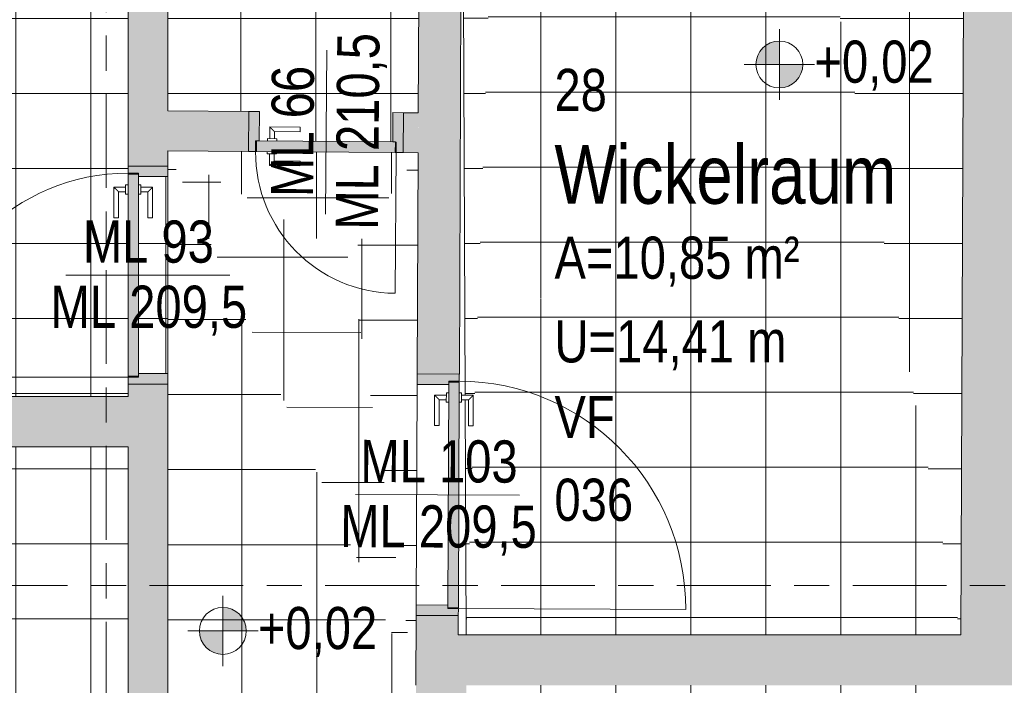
# Model space of a CAD drawing. Header units: metres. Extents: x 2 to 165, y -54 to 869.
# Tile 61 of 106: x 45.15 to 49.35, y 11.56 to 14.39. Entities that reach past the tile are written whole.
import ezdxf

# ---------------------------------------------------------------- set-up
doc = ezdxf.new("R2010")
doc.units = ezdxf.units.M
doc.linetypes.add('_Rasterlinie_', pattern=[0.75, 0.4, -0.1, 0.15, -0.1])
for name, color, linetype, lineweight in [('A_Geschossdecken', 7, 'Continuous', 5), ('A_Geschossdecken_Oberflächenschraffur', 7, 'Continuous', 5), ('A_Hoehenkoten', 124, 'Continuous', 5), ('A_Raster', 128, 'Continuous', 5), ('A_Raum-Txt', 16, 'Continuous', 5), ('A_Tuer', 128, 'Continuous', 5), ('A_Türen_Element', 128, 'Continuous', 5), ('A_Türen_Rahmen', 128, 'Continuous', 5), ('A_Wand', 244, 'Continuous', 5), ('A_Wand_Schraff', 1, 'Continuous', 5), ('A_Öffnung', 128, 'Continuous', 5)]:
    doc.layers.add(name, color=color, linetype=linetype, lineweight=lineweight)
doc.styles.add('Arial', font='arial.ttf', dxfattribs={"width": 0.8, "height": 0.18})
doc.styles.add('Arial_B', font='txt', dxfattribs={"width": 0.8, "height": 0.25})
pattern_1 = [(0, (56.97275, 0), (0, 0.32), []), (90, (56.97275, 0), (-0.32, 2e-17), [])]
pattern_2 = [(359.999, (57.08575, 0), (5.6e-06, 0.32), []), (90, (57.08575, 0), (-0.32, 2e-17), [])]
pattern_3 = [(0, (56.97275, 0.006), (0, 0.32), []), (90, (56.97275, 0.006), (-0.32, 2e-17), [])]
pattern_4 = [(0, (56.94475, 0), (0, 0.32), []), (90, (56.94475, 0), (-0.32, 2e-17), [])]
pattern_5 = [(0.013, (57.13575, -0.005), (-7.26e-05, 0.32), []), (90, (57.13575, -0.005), (-0.319, 2e-17), [])]
pattern_6 = [(0, (56.97675, -0.004), (0, 0.32), []), (90, (56.97675, -0.004), (-0.32, 2e-17), [])]
pattern_7 = [(359.937, (56.83575, -0.07), (0.000352, 0.32), []), (90, (56.83575, -0.07), (-0.32, 2e-17), [])]
pattern_8 = [(359.999, (56.97475, 0.195), (5.6e-06, 0.32), []), (90, (56.97475, 0.195), (-0.32, 2e-17), [])]

# ---------------------------------------------------------------- blocks, each defined once
blk = doc.blocks.new('TU DF 1 - Rahmenstock flächenbündig variabel - DL - H - 840 x 2050-8070133-AB- E0-  OK FFB')
at = {"layer": 'A_Tuer', "lineweight": 9}
h = blk.add_hatch(color=253, dxfattribs=at)
h.paths.add_polyline_path([(0.515, 0.09), (0.485, 0.0895), (0.485, 0.045), (0.47, 0.045), (0.47, -0.09), (0.515, -0.09), (0.515, 0.0897)], flags=0)
h.paths.add_polyline_path([(-0.47, 0.045), (-0.485, 0.045), (-0.485, 0.09), (-0.515, 0.09), (-0.515, -0.09), (-0.47, -0.09), (-0.47, -0.0845)], flags=0)
blk.add_hatch(color=253, dxfattribs=at).paths.add_polyline_path([(0.481, 0.09), (-0.481, 0.09), (-0.481, 0.045), (0.481, 0.045)], flags=0)
at = {"layer": 'A_Tuer', "color": 250, "lineweight": 9}
for p, q in [((-0.425, 0.15), (-0.425, 0.1)), ((-0.295, 0.15), (-0.425, 0.15)), ((-0.425, 0.15), (-0.425, 0.1)), ((-0.295, 0.15), (-0.425, 0.15)), ((-0.405, 0.1), (-0.405, 0.13)), ((-0.405, 0.13), (-0.295, 0.13)), ((-0.405, 0.1), (-0.405, 0.13)), ((-0.405, 0.13), (-0.295, 0.13)), ((-0.295, 0.15), (-0.295, 0.13)), ((-0.295, 0.15), (-0.295, 0.13)), ((-0.515, -0.09), (-0.515, 0.09)), ((-0.435, 0.1), (-0.435, 0.09)), ((-0.435, 0.1), (-0.395, 0.1)), ((-0.395, 0.09), (-0.395, 0.1)), ((0.515, 0.09), (0.515, -0.09)), ((-0.435, 0.045), (-0.435, 0.035)), ((-0.395, 0.035), (-0.395, 0.045)), ((-0.395, 0.035), (-0.435, 0.035)), ((-0.425, 0.035), (-0.425, -0.015)), ((-0.425, 0.035), (-0.425, -0.015)), ((-0.405, 0.005), (-0.405, 0.035)), ((-0.405, 0.005), (-0.405, 0.035)), ((-0.295, 0.005), (-0.405, 0.005)), ((-0.295, 0.005), (-0.405, 0.005)), ((-0.295, 0.005), (-0.295, -0.015)), ((-0.295, 0.005), (-0.295, -0.015)), ((-0.425, -0.015), (-0.295, -0.015)), ((-0.425, -0.015), (-0.295, -0.015))]:
    blk.add_line(p, q, dxfattribs=at)
for points in [[(-0.405, 0.13), (-0.405, 0.13), (-0.4052, 0.1302), (-0.4057, 0.1307), (-0.4063, 0.1313), (-0.4069, 0.1319), (-0.4075, 0.1325), (-0.4081, 0.1331), (-0.4089, 0.1339), (-0.4098, 0.1348), (-0.4106, 0.1356), (-0.4112, 0.1362), (-0.4118, 0.1368), (-0.4124, 0.1374), (-0.413, 0.138), (-0.4137, 0.1387), (-0.4143, 0.1393), (-0.415, 0.14), (-0.4157, 0.1407), (-0.4163, 0.1413), (-0.417, 0.142), (-0.4176, 0.1426), (-0.4182, 0.1432), (-0.4188, 0.1438), (-0.4194, 0.1444), (-0.42, 0.145), (-0.4206, 0.1456), (-0.4213, 0.1463), (-0.4219, 0.1469), (-0.4225, 0.1475), (-0.4231, 0.1481), (-0.4237, 0.1487), (-0.4243, 0.1493), (-0.4248, 0.1498), (-0.425, 0.15), (-0.425, 0.15)], [(-0.405, 0.13), (-0.405, 0.13), (-0.4052, 0.1302), (-0.4057, 0.1307), (-0.4063, 0.1313), (-0.4069, 0.1319), (-0.4075, 0.1325), (-0.4081, 0.1331), (-0.4089, 0.1339), (-0.4098, 0.1348), (-0.4106, 0.1356), (-0.4112, 0.1362), (-0.4118, 0.1368), (-0.4124, 0.1374), (-0.413, 0.138), (-0.4137, 0.1387), (-0.4143, 0.1393), (-0.415, 0.14), (-0.4157, 0.1407), (-0.4163, 0.1413), (-0.417, 0.142), (-0.4176, 0.1426), (-0.4182, 0.1432), (-0.4188, 0.1438), (-0.4194, 0.1444), (-0.42, 0.145), (-0.4206, 0.1456), (-0.4213, 0.1463), (-0.4219, 0.1469), (-0.4225, 0.1475), (-0.4231, 0.1481), (-0.4237, 0.1487), (-0.4243, 0.1493), (-0.4248, 0.1498), (-0.425, 0.15), (-0.425, 0.15)], [(-0.425, -0.015), (-0.425, -0.015), (-0.4248, -0.0148), (-0.4243, -0.0143), (-0.4237, -0.0137), (-0.4231, -0.0131), (-0.4225, -0.0125), (-0.4219, -0.0119), (-0.4211, -0.0111), (-0.4202, -0.0102), (-0.4194, -0.0094), (-0.4188, -0.0088), (-0.4182, -0.0082), (-0.4176, -0.0076), (-0.417, -0.007), (-0.4163, -0.0063), (-0.4157, -0.0057), (-0.415, -0.005), (-0.4143, -0.0043), (-0.4137, -0.0037), (-0.413, -0.003), (-0.4124, -0.0024), (-0.4118, -0.0018), (-0.4112, -0.0012), (-0.4106, -0.0006), (-0.41, 0), (-0.4094, 0.0006), (-0.4087, 0.0013), (-0.4081, 0.0019), (-0.4075, 0.0025), (-0.4069, 0.0031), (-0.4063, 0.0037), (-0.4057, 0.0043), (-0.4052, 0.0048), (-0.405, 0.005), (-0.405, 0.005)], [(-0.425, -0.015), (-0.425, -0.015), (-0.4248, -0.0148), (-0.4243, -0.0143), (-0.4237, -0.0137), (-0.4231, -0.0131), (-0.4225, -0.0125), (-0.4219, -0.0119), (-0.4211, -0.0111), (-0.4202, -0.0102), (-0.4194, -0.0094), (-0.4188, -0.0088), (-0.4182, -0.0082), (-0.4176, -0.0076), (-0.417, -0.007), (-0.4163, -0.0063), (-0.4157, -0.0057), (-0.415, -0.005), (-0.4143, -0.0043), (-0.4137, -0.0037), (-0.413, -0.003), (-0.4124, -0.0024), (-0.4118, -0.0018), (-0.4112, -0.0012), (-0.4106, -0.0006), (-0.41, 0), (-0.4094, 0.0006), (-0.4087, 0.0013), (-0.4081, 0.0019), (-0.4075, 0.0025), (-0.4069, 0.0031), (-0.4063, 0.0037), (-0.4057, 0.0043), (-0.4052, 0.0048), (-0.405, 0.005), (-0.405, 0.005)]]:
    blk.add_open_spline(points, degree=3, knots=[0, 0, 0, 0, 0.083333, 0.125, 0.166667, 0.208333, 0.229167, 0.25, 0.291667, 0.333333, 0.354167, 0.375, 0.395833, 0.416667, 0.4375, 0.458333, 0.479167, 0.5, 0.520833, 0.541667, 0.5625, 0.583333, 0.604167, 0.625, 0.645833, 0.666667, 0.6875, 0.708333, 0.75, 0.770833, 0.791667, 0.833333, 0.875, 0.916667, 1, 1, 1, 1], dxfattribs=at)
at = {"layer": 'A_Türen_Element', "color": 250, "lineweight": 9}
for p, q in [((-0.481, 0.09), (0.481, 0.09)), ((-0.481, 0.045), (-0.481, 0.09)), ((0.481, 0.09), (0.481, 0.045)), ((0.481, 0.045), (-0.481, 0.045))]:
    blk.add_line(p, q, dxfattribs=at)
at = {"layer": 'A_Türen_Rahmen', "color": 250, "lineweight": 9}
for p, q in [((-0.485, 0.09), (-0.515, 0.09)), ((-0.485, 0.045), (-0.485, 0.09)), ((0.515, 0.09), (0.485, 0.09)), ((0.485, 0.09), (0.485, 0.045)), ((-0.47, 0.045), (-0.485, 0.045)), ((-0.47, -0.09), (-0.47, 0.045)), ((0.485, 0.045), (0.47, 0.045)), ((0.47, 0.045), (0.47, -0.09)), ((-0.515, -0.09), (-0.47, -0.09)), ((0.47, -0.09), (0.515, -0.09))]:
    blk.add_line(p, q, dxfattribs=at)
at = {"layer": 'A_Öffnung', "color": 250, "lineweight": 9}
blk.add_line((0.485, 0.09), (0.485, 1.06), dxfattribs=at)
blk.add_arc((0.485, 0.09), 0.97, 90, 180, dxfattribs=at)
blk = doc.blocks.new('TU DF 1 - Rahmenstock flächenbündig variabel - DL - H - 580 x 2060-8144146-AB- E0-  OK FFB')
at = {"layer": 'A_Tuer', "lineweight": 9}
h = blk.add_hatch(color=253, dxfattribs=at)
h.paths.add_polyline_path([(0.33, -0.085), (0.33, 0.085), (0.285, 0.085), (0.285, -0.04), (0.3, -0.04), (0.3, -0.085)], flags=0)
h.paths.add_polyline_path([(-0.3, -0.085), (-0.3, -0.04), (-0.285, -0.04), (-0.285, 0.085), (-0.33, 0.085), (-0.33, -0.085), (-0.307, -0.085)], flags=0)
blk.add_hatch(color=253, dxfattribs=at).paths.add_polyline_path([(0.296, -0.085), (0.296, -0.04), (-0.296, -0.04), (-0.296, -0.085), (0.114, -0.085)], flags=0)
at = {"layer": 'A_Tuer', "color": 250, "lineweight": 9}
for p, q in [((-0.33, 0.085), (-0.33, -0.085)), ((0.33, -0.085), (0.33, 0.085)), ((-0.24, 0.02), (-0.24, -0.03)), ((-0.11, 0.02), (-0.24, 0.02)), ((-0.24, 0.02), (-0.24, -0.03)), ((-0.11, 0.02), (-0.24, 0.02)), ((-0.11, 0.02), (-0.11, 0)), ((-0.11, 0.02), (-0.11, 0)), ((-0.25, -0.03), (-0.25, -0.04)), ((-0.25, -0.03), (-0.21, -0.03)), ((-0.22, -0.03), (-0.22, 0)), ((-0.22, 0), (-0.11, 0)), ((-0.22, -0.03), (-0.22, 0)), ((-0.22, 0), (-0.11, 0)), ((-0.21, -0.04), (-0.21, -0.03)), ((-0.25, -0.085), (-0.25, -0.095)), ((-0.21, -0.095), (-0.25, -0.095)), ((-0.24, -0.095), (-0.24, -0.145)), ((-0.24, -0.095), (-0.24, -0.145)), ((-0.22, -0.125), (-0.22, -0.095)), ((-0.22, -0.125), (-0.22, -0.095)), ((-0.11, -0.125), (-0.22, -0.125)), ((-0.11, -0.125), (-0.22, -0.125)), ((-0.21, -0.095), (-0.21, -0.085)), ((-0.11, -0.125), (-0.11, -0.145)), ((-0.11, -0.125), (-0.11, -0.145)), ((-0.24, -0.145), (-0.11, -0.145)), ((-0.24, -0.145), (-0.11, -0.145))]:
    blk.add_line(p, q, dxfattribs=at)
for points in [[(-0.22, 0), (-0.22, 0), (-0.2202, 0.0002), (-0.2207, 0.0007), (-0.2213, 0.0013), (-0.2219, 0.0019), (-0.2225, 0.0025), (-0.2231, 0.0031), (-0.2239, 0.0039), (-0.2248, 0.0048), (-0.2256, 0.0056), (-0.2262, 0.0062), (-0.2268, 0.0068), (-0.2274, 0.0074), (-0.228, 0.008), (-0.2287, 0.0087), (-0.2293, 0.0093), (-0.23, 0.01), (-0.2307, 0.0107), (-0.2313, 0.0113), (-0.232, 0.012), (-0.2326, 0.0126), (-0.2332, 0.0132), (-0.2338, 0.0138), (-0.2344, 0.0144), (-0.235, 0.015), (-0.2356, 0.0156), (-0.2363, 0.0163), (-0.2369, 0.0169), (-0.2375, 0.0175), (-0.2381, 0.0181), (-0.2387, 0.0187), (-0.2393, 0.0193), (-0.2398, 0.0198), (-0.24, 0.02), (-0.24, 0.02)], [(-0.22, 0), (-0.22, 0), (-0.2202, 0.0002), (-0.2207, 0.0007), (-0.2213, 0.0013), (-0.2219, 0.0019), (-0.2225, 0.0025), (-0.2231, 0.0031), (-0.2239, 0.0039), (-0.2248, 0.0048), (-0.2256, 0.0056), (-0.2262, 0.0062), (-0.2268, 0.0068), (-0.2274, 0.0074), (-0.228, 0.008), (-0.2287, 0.0087), (-0.2293, 0.0093), (-0.23, 0.01), (-0.2307, 0.0107), (-0.2313, 0.0113), (-0.232, 0.012), (-0.2326, 0.0126), (-0.2332, 0.0132), (-0.2338, 0.0138), (-0.2344, 0.0144), (-0.235, 0.015), (-0.2356, 0.0156), (-0.2363, 0.0163), (-0.2369, 0.0169), (-0.2375, 0.0175), (-0.2381, 0.0181), (-0.2387, 0.0187), (-0.2393, 0.0193), (-0.2398, 0.0198), (-0.24, 0.02), (-0.24, 0.02)], [(-0.24, -0.145), (-0.24, -0.145), (-0.2398, -0.1448), (-0.2393, -0.1443), (-0.2387, -0.1437), (-0.2381, -0.1431), (-0.2375, -0.1425), (-0.2369, -0.1419), (-0.2361, -0.1411), (-0.2352, -0.1402), (-0.2344, -0.1394), (-0.2338, -0.1388), (-0.2332, -0.1382), (-0.2326, -0.1376), (-0.232, -0.137), (-0.2313, -0.1363), (-0.2307, -0.1357), (-0.23, -0.135), (-0.2293, -0.1343), (-0.2287, -0.1337), (-0.228, -0.133), (-0.2274, -0.1324), (-0.2268, -0.1318), (-0.2262, -0.1312), (-0.2256, -0.1306), (-0.225, -0.13), (-0.2244, -0.1294), (-0.2237, -0.1287), (-0.2231, -0.1281), (-0.2225, -0.1275), (-0.2219, -0.1269), (-0.2213, -0.1263), (-0.2207, -0.1257), (-0.2202, -0.1252), (-0.22, -0.125), (-0.22, -0.125)], [(-0.24, -0.145), (-0.24, -0.145), (-0.2398, -0.1448), (-0.2393, -0.1443), (-0.2387, -0.1437), (-0.2381, -0.1431), (-0.2375, -0.1425), (-0.2369, -0.1419), (-0.2361, -0.1411), (-0.2352, -0.1402), (-0.2344, -0.1394), (-0.2338, -0.1388), (-0.2332, -0.1382), (-0.2326, -0.1376), (-0.232, -0.137), (-0.2313, -0.1363), (-0.2307, -0.1357), (-0.23, -0.135), (-0.2293, -0.1343), (-0.2287, -0.1337), (-0.228, -0.133), (-0.2274, -0.1324), (-0.2268, -0.1318), (-0.2262, -0.1312), (-0.2256, -0.1306), (-0.225, -0.13), (-0.2244, -0.1294), (-0.2237, -0.1287), (-0.2231, -0.1281), (-0.2225, -0.1275), (-0.2219, -0.1269), (-0.2213, -0.1263), (-0.2207, -0.1257), (-0.2202, -0.1252), (-0.22, -0.125), (-0.22, -0.125)]]:
    blk.add_open_spline(points, degree=3, knots=[0, 0, 0, 0, 0.083333, 0.125, 0.166667, 0.208333, 0.229167, 0.25, 0.291667, 0.333333, 0.354167, 0.375, 0.395833, 0.416667, 0.4375, 0.458333, 0.479167, 0.5, 0.520833, 0.541667, 0.5625, 0.583333, 0.604167, 0.625, 0.645833, 0.666667, 0.6875, 0.708333, 0.75, 0.770833, 0.791667, 0.833333, 0.875, 0.916667, 1, 1, 1, 1], dxfattribs=at)
at = {"layer": 'A_Türen_Element', "color": 250, "lineweight": 9}
for p, q in [((0.296, -0.04), (-0.296, -0.04)), ((-0.296, -0.04), (-0.296, -0.085)), ((0.296, -0.085), (0.296, -0.04)), ((-0.296, -0.085), (0.296, -0.085))]:
    blk.add_line(p, q, dxfattribs=at)
at = {"layer": 'A_Türen_Rahmen', "color": 250, "lineweight": 9}
for p, q in [((-0.33, 0.085), (-0.285, 0.085)), ((-0.285, 0.085), (-0.285, -0.04)), ((0.285, 0.085), (0.33, 0.085)), ((0.285, -0.04), (0.285, 0.085)), ((-0.3, -0.04), (-0.3, -0.085)), ((-0.285, -0.04), (-0.3, -0.04)), ((0.3, -0.04), (0.285, -0.04)), ((0.3, -0.085), (0.3, -0.04)), ((-0.3, -0.085), (-0.33, -0.085)), ((0.33, -0.085), (0.3, -0.085))]:
    blk.add_line(p, q, dxfattribs=at)
at = {"layer": 'A_Öffnung', "color": 250, "lineweight": 9}
blk.add_line((0.3, -0.085), (0.3, -0.685), dxfattribs=at)
blk.add_arc((0.3, -0.085), 0.6, 180, 270, dxfattribs=at)
blk = doc.blocks.new('TU DF 1 - Rahmenstock flächenbündig variabel - DL - H - 840 x 2050-8150740-AB- E0-  OK FFB')
at = {"layer": 'A_Tuer', "lineweight": 9}
h = blk.add_hatch(color=253, dxfattribs=at)
h.paths.add_polyline_path([(0.465, -0.085), (0.465, 0.085), (0.42, 0.085), (0.42, -0.04), (0.435, -0.04), (0.435, -0.085)], flags=0)
h.paths.add_polyline_path([(-0.42, 0.0311), (-0.42, 0.085), (-0.465, 0.085), (-0.465, -0.085), (-0.435, -0.085), (-0.435, -0.04), (-0.42, -0.0391)], flags=0)
blk.add_hatch(color=253, dxfattribs=at).paths.add_polyline_path([(0.431, -0.04), (-0.431, -0.04), (-0.431, -0.085), (0.431, -0.085)], flags=0)
at = {"layer": 'A_Tuer', "color": 250, "lineweight": 9}
for p, q in [((-0.465, 0.085), (-0.465, -0.085)), ((0.465, -0.085), (0.465, 0.085)), ((-0.375, 0.02), (-0.375, -0.03)), ((-0.245, 0.02), (-0.375, 0.02)), ((-0.375, 0.02), (-0.375, -0.03)), ((-0.245, 0.02), (-0.375, 0.02)), ((-0.245, 0.02), (-0.245, 0)), ((-0.245, 0.02), (-0.245, 0)), ((-0.385, -0.03), (-0.385, -0.04)), ((-0.385, -0.03), (-0.345, -0.03)), ((-0.355, -0.03), (-0.355, 0)), ((-0.355, 0), (-0.245, 0)), ((-0.355, -0.03), (-0.355, 0)), ((-0.355, 0), (-0.245, 0)), ((-0.345, -0.04), (-0.345, -0.03)), ((-0.385, -0.085), (-0.385, -0.095)), ((-0.345, -0.095), (-0.385, -0.095)), ((-0.375, -0.095), (-0.375, -0.145)), ((-0.375, -0.095), (-0.375, -0.145)), ((-0.355, -0.125), (-0.355, -0.095)), ((-0.355, -0.125), (-0.355, -0.095)), ((-0.245, -0.125), (-0.355, -0.125)), ((-0.245, -0.125), (-0.355, -0.125)), ((-0.345, -0.095), (-0.345, -0.085)), ((-0.245, -0.125), (-0.245, -0.145)), ((-0.245, -0.125), (-0.245, -0.145)), ((-0.375, -0.145), (-0.245, -0.145)), ((-0.375, -0.145), (-0.245, -0.145))]:
    blk.add_line(p, q, dxfattribs=at)
for points in [[(-0.355, 0), (-0.355, 0), (-0.3552, 0.0002), (-0.3557, 0.0007), (-0.3563, 0.0013), (-0.3569, 0.0019), (-0.3575, 0.0025), (-0.3581, 0.0031), (-0.3589, 0.0039), (-0.3598, 0.0048), (-0.3606, 0.0056), (-0.3612, 0.0062), (-0.3618, 0.0068), (-0.3624, 0.0074), (-0.363, 0.008), (-0.3637, 0.0087), (-0.3643, 0.0093), (-0.365, 0.01), (-0.3657, 0.0107), (-0.3663, 0.0113), (-0.367, 0.012), (-0.3676, 0.0126), (-0.3682, 0.0132), (-0.3688, 0.0138), (-0.3694, 0.0144), (-0.37, 0.015), (-0.3706, 0.0156), (-0.3713, 0.0163), (-0.3719, 0.0169), (-0.3725, 0.0175), (-0.3731, 0.0181), (-0.3737, 0.0187), (-0.3743, 0.0193), (-0.3748, 0.0198), (-0.375, 0.02), (-0.375, 0.02)], [(-0.355, 0), (-0.355, 0), (-0.3552, 0.0002), (-0.3557, 0.0007), (-0.3563, 0.0013), (-0.3569, 0.0019), (-0.3575, 0.0025), (-0.3581, 0.0031), (-0.3589, 0.0039), (-0.3598, 0.0048), (-0.3606, 0.0056), (-0.3612, 0.0062), (-0.3618, 0.0068), (-0.3624, 0.0074), (-0.363, 0.008), (-0.3637, 0.0087), (-0.3643, 0.0093), (-0.365, 0.01), (-0.3657, 0.0107), (-0.3663, 0.0113), (-0.367, 0.012), (-0.3676, 0.0126), (-0.3682, 0.0132), (-0.3688, 0.0138), (-0.3694, 0.0144), (-0.37, 0.015), (-0.3706, 0.0156), (-0.3713, 0.0163), (-0.3719, 0.0169), (-0.3725, 0.0175), (-0.3731, 0.0181), (-0.3737, 0.0187), (-0.3743, 0.0193), (-0.3748, 0.0198), (-0.375, 0.02), (-0.375, 0.02)], [(-0.375, -0.145), (-0.375, -0.145), (-0.3748, -0.1448), (-0.3743, -0.1443), (-0.3737, -0.1437), (-0.3731, -0.1431), (-0.3725, -0.1425), (-0.3719, -0.1419), (-0.3711, -0.1411), (-0.3702, -0.1402), (-0.3694, -0.1394), (-0.3688, -0.1388), (-0.3682, -0.1382), (-0.3676, -0.1376), (-0.367, -0.137), (-0.3663, -0.1363), (-0.3657, -0.1357), (-0.365, -0.135), (-0.3643, -0.1343), (-0.3637, -0.1337), (-0.363, -0.133), (-0.3624, -0.1324), (-0.3618, -0.1318), (-0.3612, -0.1312), (-0.3606, -0.1306), (-0.36, -0.13), (-0.3594, -0.1294), (-0.3587, -0.1287), (-0.3581, -0.1281), (-0.3575, -0.1275), (-0.3569, -0.1269), (-0.3563, -0.1263), (-0.3557, -0.1257), (-0.3552, -0.1252), (-0.355, -0.125), (-0.355, -0.125)], [(-0.375, -0.145), (-0.375, -0.145), (-0.3748, -0.1448), (-0.3743, -0.1443), (-0.3737, -0.1437), (-0.3731, -0.1431), (-0.3725, -0.1425), (-0.3719, -0.1419), (-0.3711, -0.1411), (-0.3702, -0.1402), (-0.3694, -0.1394), (-0.3688, -0.1388), (-0.3682, -0.1382), (-0.3676, -0.1376), (-0.367, -0.137), (-0.3663, -0.1363), (-0.3657, -0.1357), (-0.365, -0.135), (-0.3643, -0.1343), (-0.3637, -0.1337), (-0.363, -0.133), (-0.3624, -0.1324), (-0.3618, -0.1318), (-0.3612, -0.1312), (-0.3606, -0.1306), (-0.36, -0.13), (-0.3594, -0.1294), (-0.3587, -0.1287), (-0.3581, -0.1281), (-0.3575, -0.1275), (-0.3569, -0.1269), (-0.3563, -0.1263), (-0.3557, -0.1257), (-0.3552, -0.1252), (-0.355, -0.125), (-0.355, -0.125)]]:
    blk.add_open_spline(points, degree=3, knots=[0, 0, 0, 0, 0.083333, 0.125, 0.166667, 0.208333, 0.229167, 0.25, 0.291667, 0.333333, 0.354167, 0.375, 0.395833, 0.416667, 0.4375, 0.458333, 0.479167, 0.5, 0.520833, 0.541667, 0.5625, 0.583333, 0.604167, 0.625, 0.645833, 0.666667, 0.6875, 0.708333, 0.75, 0.770833, 0.791667, 0.833333, 0.875, 0.916667, 1, 1, 1, 1], dxfattribs=at)
at = {"layer": 'A_Türen_Element', "color": 250, "lineweight": 9}
for p, q in [((0.431, -0.04), (-0.431, -0.04)), ((-0.431, -0.04), (-0.431, -0.085)), ((0.431, -0.085), (0.431, -0.04)), ((-0.431, -0.085), (0.431, -0.085))]:
    blk.add_line(p, q, dxfattribs=at)
at = {"layer": 'A_Türen_Rahmen', "color": 250, "lineweight": 9}
for p, q in [((-0.465, 0.085), (-0.42, 0.085)), ((-0.42, 0.085), (-0.42, -0.04)), ((0.42, 0.085), (0.465, 0.085)), ((0.42, -0.04), (0.42, 0.085)), ((-0.435, -0.04), (-0.435, -0.085)), ((-0.42, -0.04), (-0.435, -0.04)), ((0.435, -0.04), (0.42, -0.04)), ((0.435, -0.085), (0.435, -0.04)), ((-0.435, -0.085), (-0.465, -0.085)), ((0.465, -0.085), (0.435, -0.085))]:
    blk.add_line(p, q, dxfattribs=at)
at = {"layer": 'A_Öffnung', "color": 250, "lineweight": 9}
blk.add_line((0.435, -0.085), (0.435, -0.955), dxfattribs=at)
blk.add_arc((0.435, -0.085), 0.87, 180, 270, dxfattribs=at)
blk = doc.blocks.new('Beschriftung Türen DL oder ML - Durchgangslichte mit Kennzeichen-6113498-AB- E0-  OK FFB')
at = {"layer": 'A_Tuer'}
blk.add_line((0, 0.003493), (0, -0.003507), dxfattribs=at)
blk = doc.blocks.new('Höhenkoten - Kreuz gefüllt-6114407-AB- E0-  OK FFB')
at = {"layer": 'A_Hoehenkoten'}
h = blk.add_hatch(color=256, dxfattribs=at)
edge = h.paths.add_edge_path(flags=0)
edge.add_line((0.001, 0.0014), (0, 0.0014))
edge.add_line((0, 0.0014), (0, 0.0024))
edge.add_arc((0, 0.0014), 0.001, 0, 90, ccw=False)
h = blk.add_hatch(color=256, dxfattribs=at)
edge = h.paths.add_edge_path(flags=0)
edge.add_line((-0.001, 0.0014), (0, 0.0014))
edge.add_line((0, 0.0014), (0, 0.0004))
edge.add_arc((0, 0.0014), 0.001, 180, 270, ccw=False)
for p, q in [((0, 0.0029), (0, -0.0001)), ((0, 0.0014), (0, 0.0024)), ((0, 0.0024), (0, 0.0014)), ((0, 0.0024), (0, 0.0014)), ((0, 0.0014), (0, 0.0024)), ((-0.0015, 0.0014), (0.0015, 0.0014)), ((-0.001, 0.0014), (0, 0.0014)), ((0, 0.0014), (-0.001, 0.0014)), ((0, 0.0014), (-0.001, 0.0014)), ((-0.001, 0.0014), (0, 0.0014)), ((0.001, 0.0014), (0, 0.0014)), ((0, 0.0014), (0, 0.0004)), ((0, 0.0004), (0, 0.0014)), ((0, 0.0014), (0.001, 0.0014)), ((0, 0.0014), (0.001, 0.0014)), ((0.001, 0.0014), (0, 0.0014)), ((0, 0.0014), (0, 0.0004)), ((0, 0.0004), (0, 0.0014))]:
    blk.add_line(p, q, dxfattribs=at)
for start, end in [(90, 180), (90, 180), (360, 90), (360, 90), (180, 270), (180, 270), (270, 0), (270, 360)]:
    blk.add_arc((0, 0.0014), 0.001, start, end, dxfattribs=at)

msp = doc.modelspace()

# ---------------------------------------------------------------- hatches: boundary and pattern name
at = {"layer": 'A_Geschossdecken_Oberflächenschraffur'}
h = msp.add_hatch(dxfattribs=at)
h.set_pattern_fill('FP_147', color=9, style=0, pattern_type=2)
h.set_pattern_definition(pattern_1)
h.paths.add_polyline_path([(45.1662, 12.7879), (45.6114, 12.7879), (45.6114, 13.6504), (45.6014, 13.6511), (45.6014, 13.6604), (45.5714, 13.6604), (45.5711, 13.5504), (45.5514, 13.5504), (45.5518, 13.6804), (45.6014, 13.6804), (45.6014, 13.6904), (45.6114, 13.6904), (45.6114, 14.7239), (43.2944, 14.7239), (43.2944, 12.7879), (43.339, 12.7879)], flags=0)
h.paths.add_polyline_path([(45.6564, 12.8854), (45.7814, 12.8854), (45.7814, 13.7254), (45.6564, 13.7254), (45.6574, 13.6904), (45.6664, 13.6897), (45.6664, 13.6804), (45.7164, 13.68), (45.7161, 13.5504), (45.6964, 13.5504), (45.6964, 13.6604), (45.6664, 13.6604), (45.6664, 13.6504), (45.6564, 13.6504), (45.6564, 13.1077)], flags=0)
h.paths.add_polyline_path([(46.7409, 13.8732), (46.7419, 13.9981), (46.8495, 13.9978), (46.8566, 15.7123), (45.1694, 15.7123), (45.1694, 16.8459), (43.2944, 16.857), (43.2944, 14.8939), (45.7814, 14.8939), (45.7814, 14.0057), (46.1719, 14.0026), (46.1719, 13.8776), (46.2059, 13.8777), (46.2067, 13.8874), (46.216, 13.8873), (46.2167, 13.9373), (46.3464, 13.9359), (46.3462, 13.9163), (46.2362, 13.9163), (46.2362, 13.8871), (46.246, 13.887), (46.246, 13.877), (46.5695, 13.8745)], flags=0)
h = msp.add_hatch(dxfattribs=at)
h.set_pattern_fill('FP_147', color=9, style=0, pattern_type=2)
h.set_pattern_definition(pattern_1)
h.paths.add_polyline_path([(45.1662, 12.7879), (45.6114, 12.7879), (45.6114, 13.6504), (45.6014, 13.6511), (45.6014, 13.6604), (45.5714, 13.6604), (45.5711, 13.5504), (45.5514, 13.5504), (45.5518, 13.6804), (45.6014, 13.6804), (45.6014, 13.6904), (45.6114, 13.6904), (45.6114, 14.7239), (43.2944, 14.7239), (43.2944, 12.7879), (43.339, 12.7879)], flags=0)
h.paths.add_polyline_path([(45.6564, 12.8854), (45.7814, 12.8854), (45.7814, 13.7254), (45.6564, 13.7254), (45.6574, 13.6904), (45.6664, 13.6897), (45.6664, 13.6804), (45.7164, 13.68), (45.7161, 13.5504), (45.6964, 13.5504), (45.6964, 13.6604), (45.6664, 13.6604), (45.6664, 13.6504), (45.6564, 13.6504), (45.6564, 13.1077)], flags=0)
h.paths.add_polyline_path([(46.7409, 13.8732), (46.7419, 13.9981), (46.8495, 13.9978), (46.8566, 15.7123), (45.1694, 15.7123), (45.1694, 16.8459), (43.2944, 16.857), (43.2944, 14.8939), (45.7814, 14.8939), (45.7814, 14.0057), (46.1719, 14.0026), (46.1719, 13.8776), (46.2059, 13.8777), (46.2067, 13.8874), (46.216, 13.8873), (46.2167, 13.9373), (46.3464, 13.9359), (46.3462, 13.9163), (46.2362, 13.9163), (46.2362, 13.8871), (46.246, 13.887), (46.246, 13.877), (46.5695, 13.8745)], flags=0)
h = msp.add_hatch(dxfattribs=at)
h.set_pattern_fill('FP_269', color=9, style=0, pattern_type=2)
h.set_pattern_definition(pattern_2)
h.paths.add_polyline_path([(47.0543, 11.7716), (47.2354, 16.8337), (47.0325, 16.834), (47.0499, 12.7933), (47.0845, 12.7929), (47.0826, 12.6632), (47.0639, 12.6633), (47.0639, 12.7733), (47.05, 12.7733), (47.0512, 12.4922)], flags=0)
h = msp.add_hatch(dxfattribs=at)
h.set_pattern_fill('FP_269', color=9, style=0, pattern_type=2)
h.set_pattern_definition(pattern_2)
h.paths.add_polyline_path([(47.0543, 11.7716), (47.2354, 16.8337), (47.0325, 16.834), (47.0499, 12.7933), (47.0845, 12.7929), (47.0826, 12.6632), (47.0639, 12.6633), (47.0639, 12.7733), (47.05, 12.7733), (47.0512, 12.4922)], flags=0)
h = msp.add_hatch(dxfattribs=at)
h.set_pattern_fill('FP_271', color=9, style=0, pattern_type=2)
h.set_pattern_definition(pattern_3)
h.paths.add_polyline_path([(47.0543, 11.7716), (48.1754, 16.8281), (47.2354, 16.8337), (47.0552, 11.7976)], flags=0)
h = msp.add_hatch(dxfattribs=at)
h.set_pattern_fill('FP_271', color=9, style=0, pattern_type=2)
h.set_pattern_definition(pattern_3)
h.paths.add_polyline_path([(47.0543, 11.7716), (48.1754, 16.8281), (47.2354, 16.8337), (47.0552, 11.7976)], flags=0)
h = msp.add_hatch(dxfattribs=at)
h.set_pattern_fill('FP_181', color=9, style=0, pattern_type=2)
h.set_pattern_definition(pattern_3)
h.paths.add_polyline_path([(49.1641, 11.7716), (48.1754, 16.8279), (47.0552, 11.7716), (49.1632, 11.7716)], flags=0)
h = msp.add_hatch(dxfattribs=at)
h.set_pattern_fill('FP_181', color=9, style=0, pattern_type=2)
h.set_pattern_definition(pattern_3)
h.paths.add_polyline_path([(49.1641, 11.7716), (48.1754, 16.8279), (47.0552, 11.7716), (49.1632, 11.7716)], flags=0)
h = msp.add_hatch(dxfattribs=at)
h.set_pattern_fill('FP_272', color=9, style=0, pattern_type=2)
h.set_pattern_definition(pattern_4)
h.paths.add_polyline_path([(49.1641, 11.7716), (49.1858, 16.8222), (48.1755, 16.8279), (49.1632, 11.7763)], flags=0)
h = msp.add_hatch(dxfattribs=at)
h.set_pattern_fill('FP_272', color=9, style=0, pattern_type=2)
h.set_pattern_definition(pattern_4)
h.paths.add_polyline_path([(49.1641, 11.7716), (49.1858, 16.8222), (48.1755, 16.8279), (49.1632, 11.7763)], flags=0)
h = msp.add_hatch(dxfattribs=at)
h.set_pattern_fill('FP_534', color=9, style=0, pattern_type=2)
h.set_pattern_definition(pattern_7)
h.paths.add_polyline_path([(46.8393, 11.5566), (46.5554, 13.3779), (45.7814, 13.8357), (46.7012, 11.8542)], flags=0)
h = msp.add_hatch(dxfattribs=at)
h.set_pattern_fill('FP_534', color=9, style=0, pattern_type=2)
h.set_pattern_definition(pattern_7)
h.paths.add_polyline_path([(46.8393, 11.5566), (46.5554, 13.3779), (45.7814, 13.8357), (46.7012, 11.8542)], flags=0)
h = msp.add_hatch(dxfattribs=at)
h.set_pattern_fill('FP_535', color=9, style=0, pattern_type=2)
h.set_pattern_definition(pattern_8)
h.paths.add_polyline_path([(46.5554, 13.3779), (46.8488, 13.8273), (46.2456, 13.832), (46.2448, 13.8221), (46.2355, 13.8221), (46.2355, 13.7921), (46.3452, 13.7908), (46.3451, 13.7713), (46.2151, 13.7726), (46.2151, 13.8223), (46.2055, 13.8224), (46.2055, 13.8324), (45.7814, 13.8357), (46.2889, 13.5356)], flags=0)
h = msp.add_hatch(dxfattribs=at)
h.set_pattern_fill('FP_535', color=9, style=0, pattern_type=2)
h.set_pattern_definition(pattern_8)
h.paths.add_polyline_path([(46.5554, 13.3779), (46.8488, 13.8273), (46.2456, 13.832), (46.2448, 13.8221), (46.2355, 13.8221), (46.2355, 13.7921), (46.3452, 13.7908), (46.3451, 13.7713), (46.2151, 13.7726), (46.2151, 13.8223), (46.2055, 13.8224), (46.2055, 13.8324), (45.7814, 13.8357), (46.2889, 13.5356)], flags=0)
h = msp.add_hatch(dxfattribs=at)
h.set_pattern_fill('FP_533', color=9, style=0, pattern_type=2)
h.set_pattern_definition(pattern_6)
h.paths.add_polyline_path([(45.7814, 10.6439), (46.8393, 11.5566), (45.7814, 13.833), (45.7814, 10.7127)], flags=0)
h = msp.add_hatch(dxfattribs=at)
h.set_pattern_fill('FP_533', color=9, style=0, pattern_type=2)
h.set_pattern_definition(pattern_6)
h.paths.add_polyline_path([(45.7814, 10.6439), (46.8393, 11.5566), (45.7814, 13.833), (45.7814, 10.7127)], flags=0)
h = msp.add_hatch(dxfattribs=at)
h.set_pattern_fill('FP_532', color=9, style=0, pattern_type=2)
h.set_pattern_definition(pattern_5)
h.paths.add_polyline_path([(46.8393, 11.5566), (46.8488, 13.8273), (46.5554, 13.3779), (46.7929, 11.8542)], flags=0)
h = msp.add_hatch(dxfattribs=at)
h.set_pattern_fill('FP_532', color=9, style=0, pattern_type=2)
h.set_pattern_definition(pattern_5)
h.paths.add_polyline_path([(46.8393, 11.5566), (46.8488, 13.8273), (46.5554, 13.3779), (46.7929, 11.8542)], flags=0)
h = msp.add_hatch(dxfattribs=at)
h.set_pattern_fill('FP_4', color=9, style=0, pattern_type=2)
h.set_pattern_definition(pattern_1)
h.paths.add_polyline_path([(45.5264, 10.4739), (45.5264, 10.6439), (45.6114, 10.6439), (45.6114, 12.5729), (44.903, 12.5729), (44.7064, 10.6439), (44.7064, 10.4739), (44.7414, 10.4739), (44.7421, 10.4839), (44.7514, 10.4839), (44.7518, 10.5339), (44.8814, 10.5335), (44.8814, 10.5139), (44.7714, 10.5139), (44.7714, 10.4839), (44.7814, 10.4839), (44.7814, 10.4739), (45.3548, 10.4739)], flags=0)
h = msp.add_hatch(dxfattribs=at)
h.set_pattern_fill('FP_4', color=9, style=0, pattern_type=2)
h.set_pattern_definition(pattern_1)
h.paths.add_polyline_path([(45.5264, 10.4739), (45.5264, 10.6439), (45.6114, 10.6439), (45.6114, 12.5729), (44.903, 12.5729), (44.7064, 10.6439), (44.7064, 10.4739), (44.7414, 10.4739), (44.7421, 10.4839), (44.7514, 10.4839), (44.7518, 10.5339), (44.8814, 10.5335), (44.8814, 10.5139), (44.7714, 10.5139), (44.7714, 10.4839), (44.7814, 10.4839), (44.7814, 10.4739), (45.3548, 10.4739)], flags=0)
h = msp.add_hatch(dxfattribs=at)
h.set_pattern_fill('FP_4', color=9, style=0, pattern_type=2)
h.set_pattern_definition(pattern_1)
h.paths.add_polyline_path([(46.8354, 10.6439), (46.8442, 10.6439), (46.8393, 11.5566), (45.7814, 10.6439), (46.8054, 10.6439)], flags=0)
h = msp.add_hatch(dxfattribs=at)
h.set_pattern_fill('FP_4', color=9, style=0, pattern_type=2)
h.set_pattern_definition(pattern_1)
h.paths.add_polyline_path([(46.8354, 10.6439), (46.8442, 10.6439), (46.8393, 11.5566), (45.7814, 10.6439), (46.8054, 10.6439)], flags=0)
h = msp.add_hatch(dxfattribs=at)
h.set_pattern_fill('FP_4', color=256, style=0, pattern_type=2)
h.set_pattern_definition(pattern_1)
h.paths.add_polyline_path([(49.1083, 10.4269), (49.1132, 11.5566), (47.0552, 11.5566), (47.0601, 10.4289), (47.4115, 10.4285)], flags=0)
h = msp.add_hatch(dxfattribs=at)
h.set_pattern_fill('FP_4', color=256, style=0, pattern_type=2)
h.set_pattern_definition(pattern_1)
h.paths.add_polyline_path([(49.1083, 10.4269), (49.1132, 11.5566), (47.0552, 11.5566), (47.0601, 10.4289), (47.4115, 10.4285)], flags=0)
at = {"layer": 'A_Wand_Schraff', "lineweight": 9}
for points in [[(49.4132, 11.5566), (49.4366, 17.0207), (49.1866, 17.0222), (49.1632, 11.5566)], [(45.6114, 12.5729), (45.6114, 12.7879), (43.2944, 12.7879), (43.2944, 12.5729), (45.1662, 12.5729)], [(49.1132, 11.5566), (49.1632, 11.5566), (49.1641, 11.7716), (47.0202, 11.7716), (47.0193, 11.5566), (47.4115, 11.5566)], [(47.0601, 10.4289), (47.0552, 11.5566), (46.8402, 11.5566), (46.8451, 10.4289)]]:
    msp.add_hatch(color=253, dxfattribs=at).paths.add_polyline_path(points, flags=0)
h = msp.add_hatch(color=253, dxfattribs=at)
h.paths.add_polyline_path([(47.0193, 11.5566), (47.0206, 11.8535), (46.8406, 11.8542), (46.8402, 11.5566)], flags=0)
h.paths.add_polyline_path([(47.0249, 12.8835), (47.0366, 15.8723), (46.8573, 15.8723), (46.8449, 12.8842), (46.8502, 12.8842)], flags=0)
h = msp.add_hatch(color=253, dxfattribs=at)
h.paths.add_polyline_path([(45.7814, 10.6439), (45.7814, 12.8404), (45.6114, 12.8404), (45.6114, 10.6439), (45.7275, 10.6439)], flags=0)
h.paths.add_polyline_path([(45.6114, 13.7704), (45.7814, 13.7704), (45.7814, 14.8939), (45.6114, 14.8939), (45.6114, 13.9157)], flags=0)
h = msp.add_hatch(color=253, dxfattribs=at)
h.paths.add_polyline_path([(46.8488, 13.8273), (46.8495, 13.9973), (46.7869, 13.9978), (46.7855, 13.8278)], flags=0)
h.paths.add_polyline_path([(46.1256, 13.833), (46.1269, 14.003), (45.7814, 14.0057), (45.7814, 13.8357), (46.0082, 13.8339)], flags=0)

# ---------------------------------------------------------------- linework, layer by layer
at = {"layer": 'A_Geschossdecken', "color": 253, "lineweight": 9}
for p, q in [((47.0499, 12.7932), (47.037, 15.792)), ((46.1556, 13.8328), (46.1596, 13.8327)), ((46.7515, 13.8281), (46.7555, 13.828)), ((45.6114, 13.7364), (45.6114, 13.7404)), ((45.7814, 12.8854), (45.7814, 13.7254)), ((45.6114, 12.8704), (45.6114, 12.8744)), ((46.8447, 12.8392), (46.8408, 11.8992)), ((47.0543, 11.7716), (47.05, 12.7737))]:
    msp.add_line(p, q, dxfattribs=at)
at = {"layer": 'A_Raster', "linetype": '_Rasterlinie_', "lineweight": 9}
for p, q in [((45.5186, -53.073), (45.5186, 37.0621)), ((88.1031, 11.9816), (15.5195, 11.9816))]:
    msp.add_line(p, q, dxfattribs=at)
at = {"layer": 'A_Wand', "color": 250, "lineweight": 9}
for p, q in [((49.1858, 16.8222), (49.1641, 11.7716)), ((47.0249, 12.8835), (47.0373, 15.8723)), ((46.8566, 15.7123), (46.8495, 13.9973)), ((45.7814, 14.0057), (45.7814, 14.8939)), ((45.6114, 14.7239), (45.6114, 13.7704)), ((46.1269, 14.003), (45.7814, 14.0057)), ((46.1256, 13.833), (46.1269, 14.003)), ((46.7869, 13.9978), (46.7855, 13.8278)), ((46.8495, 13.9973), (46.7869, 13.9978)), ((45.7814, 13.7704), (45.7814, 13.8357)), ((45.7814, 13.8357), (46.1256, 13.833)), ((46.7855, 13.8278), (46.8488, 13.8273)), ((46.8488, 13.8273), (46.8449, 12.8842)), ((45.6114, 13.7704), (45.7814, 13.7704)), ((46.8449, 12.8842), (47.0249, 12.8835)), ((45.7814, 12.8404), (45.6114, 12.8404)), ((45.6114, 12.8404), (45.6114, 12.7879)), ((45.7814, 10.6439), (45.7814, 12.8404)), ((45.6114, 12.7879), (43.2944, 12.7879)), ((43.2944, 12.5729), (45.6114, 12.5729)), ((45.6114, 12.5729), (45.6114, 10.6439)), ((46.8406, 11.8542), (46.8393, 11.5566)), ((47.0206, 11.8535), (46.8406, 11.8542)), ((47.0202, 11.7716), (47.0206, 11.8535)), ((49.1641, 11.7716), (47.0202, 11.7716))]:
    msp.add_line(p, q, dxfattribs=at)

# ---------------------------------------------------------------- block references
at = {"layer": 'A_Hoehenkoten', "extrusion": (0, 0, -1), "xscale": 99.99999999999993, "yscale": 99.99999999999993, "zscale": 99.99999999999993}
msp.add_blockref('Höhenkoten - Kreuz gefüllt-6114407-AB- E0-  OK FFB', (-48.3902, 14.0635), dxfattribs=at)
at = {"layer": 'A_Hoehenkoten', "xscale": 99.99999999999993, "yscale": 99.99999999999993, "zscale": 99.99999999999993}
msp.add_blockref('Höhenkoten - Kreuz gefüllt-6114407-AB- E0-  OK FFB', (46.0161, 11.6485), dxfattribs=at)
at = {"layer": 'A_Tuer'}
for p, xscale, yscale, zscale, rotation in [((46.4562, 13.9154), 99.99999999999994, 99.99999999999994, 99.99999999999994, 359.5493245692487), ((45.6964, 13.3054), 99.99999999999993, 99.99999999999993, 99.99999999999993, 270), ((46.9327, 12.3688), 99.99999999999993, 99.99999999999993, 99.99999999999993, 269.7616204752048)]:
    msp.add_blockref('Beschriftung Türen DL oder ML - Durchgangslichte mit Kennzeichen-6113498-AB- E0-  OK FFB', p, dxfattribs=dict(at, xscale=xscale, yscale=yscale, zscale=zscale, rotation=rotation))
at = {"layer": 'A_Tuer', "color": 250, "lineweight": 9}
for name, p, rotation in [('TU DF 1 - Rahmenstock flächenbündig variabel - DL - H - 580 x 2060-8144146-AB- E0-  OK FFB', (46.4562, 13.9154), 359.5493245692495), ('TU DF 1 - Rahmenstock flächenbündig variabel - DL - H - 840 x 2050-8150740-AB- E0-  OK FFB', (45.6964, 13.3054), 269.9999999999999), ('TU DF 1 - Rahmenstock flächenbündig variabel - DL - H - 840 x 2050-8070133-AB- E0-  OK FFB', (46.9327, 12.3688), 269.7616204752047)]:
    msp.add_blockref(name, p, dxfattribs=dict(at, rotation=rotation))

# ---------------------------------------------------------------- texts
at = {"layer": 'A_Hoehenkoten', "char_height": 0.18, "width": 0.601593, "attachment_point": 1, "line_spacing_factor": 0.941778, "style": 'Arial'}
for insert in [(48.5396, 14.3056), (46.1655, 11.8907)]:
    msp.add_mtext('+0,02', dxfattribs=dict(at, insert=insert))
at = {"layer": 'A_Raum-Txt', "attachment_point": 1}
for s, insert, char_height, width, style in [('28', (47.4307, 14.185), 0.18, 0.269367, 'Arial'), ('Wickelraum', (47.4307, 13.8596), 0.25, 1.891982, 'Arial_B'), ('A=10,85 m²', (47.4307, 13.4698), 0.18, 1.244219, 'Arial'), ('U=14,41 m', (47.4307, 13.1131), 0.18, 1.180084, 'Arial'), ('VF', (47.4307, 12.7905), 0.18, 0.307848, 'Arial'), ('036', (47.4307, 12.4378), 0.18, 0.40405, 'Arial')]:
    msp.add_mtext(s, dxfattribs=dict(at, insert=insert, char_height=char_height, width=width, style=style))
at = {"layer": 'A_Tuer', "char_height": 0.18, "attachment_point": 1, "style": 'Arial'}
for s, insert, width, rotation in [('ML 66', (46.2209, 13.6396), 0.667004, 89.5493), ('ML 210,5', (46.4977, 13.4999), 1.000506, 89.5493), ('ML 103', (46.6032, 12.6033), 0.801687, 359.7616), ('ML 209,5', (46.5173, 12.3258), 1.000506, 359.7616)]:
    msp.add_mtext(s, dxfattribs=dict(at, insert=insert, width=width, rotation=rotation))
for s, insert, width in [('ML 93', (45.4188, 13.5385), 0.667004), ('ML 209,5', (45.2812, 13.2607), 1.000506)]:
    msp.add_mtext(s, dxfattribs=dict(at, insert=insert, width=width))

doc.saveas('drawing.dxf')
